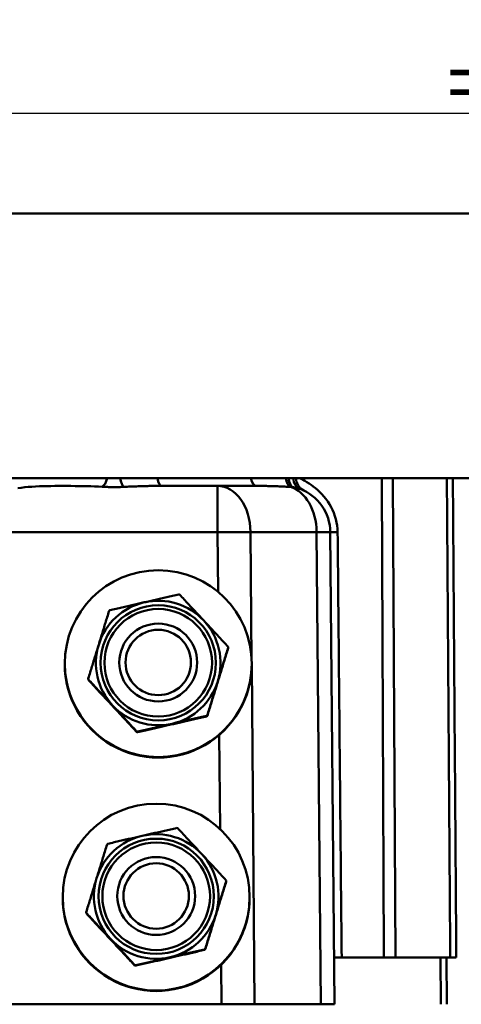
# Model space of a CAD drawing. Header units: millimetres. Extents: x 50 to 454, y 72 to 392.
# Tile 6 of 26: x 170 to 199, y 105 to 168. Entities that reach past the tile are written whole.
import ezdxf

# ---------------------------------------------------------------- set-up
doc = ezdxf.new("R2010")
doc.units = ezdxf.units.MM
for name, color, linetype, lineweight in [('Arêtes tangentes visibles(GABARIT)', 7, 'Continuous', 50), ('Arêtes visibles(GABARIT)', 7, 'Continuous', 50), ('Cotes(GABARIT)', 7, 'Continuous', 25)]:
    doc.layers.add(name, color=color, linetype=linetype, lineweight=lineweight)
doc.styles.add('Courant-BSI', font='arial.ttf')
doc.dimstyles.new('MS-Relais', dxfattribs={"dimtxt": 3.5, "dimasz": 2.5, "dimexe": 2, "dimexo": 2, "dimgap": 0.3, "dimtad": 1, "dimtoh": 1, "dimrnd": 1e-08, "dimtxsty": 'Courant-BSI', "dimcen": 0.09, "dimdle": 6, "dimclrd": 7, "dimclre": 7, "dimclrt": 7, "dimazin": 2, "dimtfac": 0.571429, "dimtmove": 0, "dimatfit": 3, "dimfxl": 1, "dimtolj": 1, "dimlwd": 25, "dimlwe": 25, "dimarcsym": 0})

# ---------------------------------------------------------------- blocks, each defined once
blk = doc.blocks.new('*D17')
at = {"layer": 'Cotes(GABARIT)', "color": 7, "linetype": 'Continuous', "lineweight": 25}
for p, q in [((80.657, 112.534), (80.657, 72.462)), ((232.657, 106.784), (232.657, 72.462)), ((83.157, 74.462), (230.157, 74.462))]:
    blk.add_line(p, q, dxfattribs=at)
at = {"layer": 'Cotes(GABARIT)', "color": 7, "linetype": 'Continuous'}
for points in [[(83.157, 74.879), (83.157, 74.045), (80.657, 74.462)], [(230.157, 74.879), (230.157, 74.045), (232.657, 74.462)]]:
    blk.add_solid(points, dxfattribs=at)
at = {"layer": 'Defpoints', "color": 0, "linetype": 'Continuous'}
for p in [(80.657, 114.534), (232.657, 108.784), (232.657, 74.462)]:
    blk.add_point(p, dxfattribs=at)
at = {"layer": 'Cotes(GABARIT)', "color": 7, "linetype": 'Continuous', "lineweight": 25, "insert": (152.974, 78.336), "char_height": 3.5, "attachment_point": 1, "style": 'Courant-BSI'}
blk.add_mtext('\\A1;152', dxfattribs=at)
blk = doc.blocks.new('*D26')
at = {"layer": 'Cotes(GABARIT)', "color": 7, "linetype": 'Continuous', "lineweight": 25}
for p, q in [((241.657, 157.534), (241.657, 163.979)), ((159.157, 161.979), (239.157, 161.979))]:
    blk.add_line(p, q, dxfattribs=at)
at = {"layer": 'Cotes(GABARIT)', "color": 7, "linetype": 'Continuous'}
for points in [[(159.157, 162.395), (159.157, 161.562), (156.657, 161.979)], [(239.157, 162.395), (239.157, 161.562), (241.657, 161.979)]]:
    blk.add_solid(points, dxfattribs=at)
at = {"layer": 'Defpoints', "color": 0, "linetype": 'Continuous'}
for p in [(156.657, 167.979), (241.657, 161.979), (241.657, 155.534)]:
    blk.add_point(p, dxfattribs=at)
at = {"layer": 'Cotes(GABARIT)', "color": 7, "linetype": 'Continuous', "lineweight": 25, "insert": (196.498, 165.779), "char_height": 3.5, "attachment_point": 1, "style": 'Courant-BSI'}
blk.add_mtext('\\A1; \\fArial|b0|i0;\\H3.5000;=', dxfattribs=at)
blk = doc.blocks.new('*D28')
at = {"layer": 'Cotes(GABARIT)', "color": 7, "linetype": 'Continuous', "lineweight": 25}
for p, q in [((232.657, 106.784), (232.657, 85.897)), ((156.657, 99.815), (156.657, 85.897)), ((159.157, 87.897), (230.157, 87.897))]:
    blk.add_line(p, q, dxfattribs=at)
at = {"layer": 'Cotes(GABARIT)', "color": 7, "linetype": 'Continuous'}
for points in [[(159.157, 88.314), (159.157, 87.481), (156.657, 87.897)], [(230.157, 88.314), (230.157, 87.481), (232.657, 87.897)]]:
    blk.add_solid(points, dxfattribs=at)
at = {"layer": 'Defpoints', "color": 0, "linetype": 'Continuous'}
for p in [(232.657, 108.784), (156.657, 101.815), (232.657, 87.897)]:
    blk.add_point(p, dxfattribs=at)
at = {"layer": 'Cotes(GABARIT)', "color": 7, "linetype": 'Continuous', "lineweight": 25, "insert": (192.687, 91.697), "char_height": 3.5, "attachment_point": 1, "style": 'Courant-BSI'}
blk.add_mtext('\\A1; \\fArial|b0|i0;\\H3.5000;=', dxfattribs=at)

msp = doc.modelspace()

# ---------------------------------------------------------------- linework, layer by layer
at = {"layer": 'Arêtes tangentes visibles(GABARIT)'}
for p, q in [((194.5579, 107.7343), (194.4049, 138.5343)), ((183.1395, 135.0605), (183.1395, 138.0343)), ((130.1754, 135.0605), (183.1395, 135.0605)), ((183.1395, 135.0605), (183.1729, 131.2294)), ((185.2607, 135.0713), (189.5036, 135.0713)), ((185.3331, 126.7703), (185.2607, 135.0713)), ((189.5036, 135.0713), (189.7684, 104.7343)), ((185.5254, 104.7343), (185.335, 126.5548)), ((183.2531, 122.0387), (183.3059, 115.9975)), ((197.4628, 107.7343), (197.4868, 104.7343)), ((197.864, 104.7343), (197.84, 107.7343)), ((183.382, 107.2774), (183.4042, 104.7343))]:
    msp.add_line(p, q, dxfattribs=at)
at = {"layer": 'Arêtes tangentes visibles(GABARIT)', "flags": 128}
for points in [[(190.853, 135.0605), (190.8445, 135.2703), (190.8229, 135.4801), (190.7884, 135.6887), (190.7412, 135.8947), (190.6817, 136.0968), (190.6106, 136.2944), (190.5283, 136.4871), (190.4354, 136.6744), (190.3323, 136.8556), (190.2204, 137.0292), (190.1007, 137.1948), (189.9745, 137.3519), (189.8432, 137.5004), (189.7079, 137.6401), (189.5698, 137.7705), (189.4302, 137.8915), (189.2903, 138.0029), (189.152, 138.1044), (189.0167, 138.1965), (188.8849, 138.2798), (188.7574, 138.3548), (188.6349, 138.4218), (188.518, 138.4815), (188.4074, 138.5344)], [(193.6892, 138.5343), (193.6914, 138.0294), (193.6936, 137.5244), (193.6957, 137.0195), (193.6979, 136.5146), (193.7, 136.0097), (193.7022, 135.5048), (193.7044, 134.9999), (193.7065, 134.4949), (193.7087, 133.99), (193.7109, 133.4851), (193.713, 132.9802), (193.7152, 132.4753), (193.7173, 131.9703), (193.7195, 131.4654), (193.7217, 130.9605), (193.7238, 130.4556), (193.726, 129.9507), (193.7281, 129.4458), (193.7303, 128.9408), (193.7325, 128.4359), (193.7346, 127.931), (193.7368, 127.4261), (193.7389, 126.9212), (193.7411, 126.4162), (193.7433, 125.9113), (193.7454, 125.4064), (193.7476, 124.9015), (193.7497, 124.3966), (193.7519, 123.8917), (193.754, 123.3867), (193.7562, 122.8818), (193.7583, 122.3769), (193.7605, 121.872), (193.7627, 121.3671), (193.7648, 120.8621), (193.767, 120.3572), (193.7691, 119.8523), (193.7713, 119.3474), (193.7734, 118.8425), (193.7756, 118.3376), (193.7777, 117.8326), (193.7799, 117.3277), (193.782, 116.8228), (193.7842, 116.3179), (193.7863, 115.813), (193.7885, 115.308), (193.7906, 114.8031), (193.7928, 114.2982), (193.7949, 113.7933), (193.7971, 113.2884), (193.7992, 112.7835), (193.8014, 112.2785), (193.8035, 111.7736), (193.8056, 111.2687), (193.8078, 110.7638), (193.8099, 110.2589), (193.8121, 109.7539), (193.8142, 109.249), (193.8164, 108.7441), (193.8185, 108.2392), (193.8207, 107.7343)], [(197.8668, 138.5343), (197.8704, 138.0294), (197.8739, 137.5244), (197.8775, 137.0195), (197.881, 136.5146), (197.8846, 136.0097), (197.8881, 135.5048), (197.8917, 134.9999), (197.8953, 134.4949), (197.8988, 133.99), (197.9024, 133.4851), (197.9059, 132.9802), (197.9095, 132.4753), (197.913, 131.9703), (197.9166, 131.4654), (197.9201, 130.9605), (197.9237, 130.4556), (197.9273, 129.9507), (197.9308, 129.4458), (197.9344, 128.9408), (197.9379, 128.4359), (197.9415, 127.931), (197.945, 127.4261), (197.9486, 126.9212), (197.9521, 126.4162), (197.9557, 125.9113), (197.9593, 125.4064), (197.9628, 124.9015), (197.9664, 124.3966), (197.9699, 123.8917), (197.9735, 123.3867), (197.977, 122.8818), (197.9806, 122.3769), (197.9841, 121.872), (197.9877, 121.3671), (197.9913, 120.8621), (197.9948, 120.3572), (197.9984, 119.8523), (198.0019, 119.3474), (198.0055, 118.8425), (198.009, 118.3376), (198.0126, 117.8326), (198.0162, 117.3277), (198.0197, 116.8228), (198.0233, 116.3179), (198.0268, 115.813), (198.0304, 115.308), (198.0339, 114.8031), (198.0375, 114.2982), (198.0411, 113.7933), (198.0446, 113.2884), (198.0482, 112.7835), (198.0517, 112.2785), (198.0553, 111.7736), (198.0588, 111.2687), (198.0624, 110.7638), (198.066, 110.2589), (198.0695, 109.7539), (198.0731, 109.249), (198.0766, 108.7441), (198.0802, 108.2392), (198.0837, 107.7343)], [(198.4734, 107.7343), (198.4697, 108.2392), (198.466, 108.7441), (198.4624, 109.249), (198.4587, 109.7539), (198.455, 110.2589), (198.4513, 110.7638), (198.4477, 111.2687), (198.444, 111.7736), (198.4403, 112.2785), (198.4366, 112.7835), (198.433, 113.2884), (198.4293, 113.7933), (198.4256, 114.2982), (198.4219, 114.8031), (198.4183, 115.308), (198.4146, 115.813), (198.4109, 116.3179), (198.4073, 116.8228), (198.4036, 117.3277), (198.3999, 117.8326), (198.3962, 118.3376), (198.3926, 118.8425), (198.3889, 119.3474), (198.3852, 119.8523), (198.3816, 120.3572), (198.3779, 120.8621), (198.3742, 121.3671), (198.3705, 121.872), (198.3669, 122.3769), (198.3632, 122.8818), (198.3595, 123.3867), (198.3558, 123.8917), (198.3522, 124.3966), (198.3485, 124.9015), (198.3448, 125.4064), (198.3412, 125.9113), (198.3375, 126.4162), (198.3338, 126.9212), (198.3302, 127.4261), (198.3265, 127.931), (198.3228, 128.4359), (198.3191, 128.9408), (198.3155, 129.4458), (198.3118, 129.9507), (198.3081, 130.4556), (198.3045, 130.9605), (198.3008, 131.4654), (198.2971, 131.9703), (198.2935, 132.4753), (198.2898, 132.9802), (198.2861, 133.4851), (198.2824, 133.99), (198.2788, 134.4949), (198.2751, 134.9999), (198.2714, 135.5048), (198.2678, 136.0097), (198.2641, 136.5146), (198.2604, 137.0195), (198.2568, 137.5244), (198.2531, 138.0294), (198.2494, 138.5343)], [(170.3313, 137.8826), (170.5447, 137.9149), (170.7653, 137.9417), (170.992, 137.9639), (171.2242, 137.9821), (171.4615, 137.9966), (171.7032, 138.0078), (171.9489, 138.0161), (172.198, 138.0219), (172.45, 138.0256), (172.7043, 138.0277), (172.9605, 138.0284), (173.2179, 138.0282), (173.4761, 138.0275), (173.7346, 138.0266), (173.9925, 138.0258), (174.2493, 138.0244), (174.5043, 138.022), (174.757, 138.0182), (175.007, 138.0127), (175.2537, 138.005), (175.4967, 137.9948), (175.7354, 137.9816)], [(175.7354, 137.9816), (175.79, 137.9783), (175.8455, 137.9752), (175.9016, 137.9722), (175.9584, 137.9694), (176.0158, 137.9667), (176.0736, 137.9644), (176.1319, 137.9622), (176.1906, 137.9603), (176.2495, 137.9587), (176.3085, 137.9575), (176.3677, 137.9565), (176.427, 137.9558), (176.4864, 137.9554), (176.5459, 137.9553), (176.6054, 137.9555), (176.6649, 137.956), (176.7245, 137.9569), (176.7839, 137.958), (176.843, 137.9595), (176.9018, 137.9612), (176.9603, 137.9632), (177.0182, 137.9655), (177.0756, 137.9679), (177.1324, 137.9706)], [(177.1324, 137.9706), (177.2345, 137.9756), (177.3367, 137.9804), (177.4388, 137.985), (177.5409, 137.9894), (177.6429, 137.9936), (177.7449, 137.9976), (177.8468, 138.0015), (177.9487, 138.0051), (178.0505, 138.0085), (178.1523, 138.0118), (178.254, 138.0148), (178.3557, 138.0176), (178.4573, 138.0202), (178.5589, 138.0226), (178.6604, 138.0248), (178.7619, 138.0267), (178.8633, 138.0285), (178.9647, 138.03), (179.066, 138.0313), (179.1672, 138.0324), (179.2684, 138.0332), (179.3695, 138.0338), (179.4706, 138.0342), (179.5716, 138.0343)], [(185.6399, 138.0343), (185.7315, 138.0342), (185.8231, 138.0338), (185.9147, 138.0331), (186.0062, 138.0323), (186.0977, 138.0312), (186.1891, 138.0298), (186.2805, 138.0282), (186.3718, 138.0264), (186.4631, 138.0244), (186.5544, 138.0221), (186.6456, 138.0196), (186.7367, 138.0169), (186.8278, 138.0139), (186.9189, 138.0108), (187.0099, 138.0074), (187.1009, 138.0038), (187.1918, 138), (187.2826, 137.996), (187.3734, 137.9918), (187.4642, 137.9874), (187.5549, 137.9828), (187.6455, 137.978), (187.7361, 137.973), (187.8267, 137.9678)], [(187.8267, 137.9678), (187.8329, 137.9673), (187.8391, 137.9668), (187.8453, 137.9663), (187.8515, 137.9658), (187.8577, 137.9653), (187.8639, 137.9647), (187.8702, 137.9642), (187.8764, 137.9636), (187.8826, 137.963), (187.8888, 137.9624), (187.895, 137.9618), (187.9012, 137.9611), (187.9074, 137.9605), (187.9136, 137.9598), (187.9198, 137.9591), (187.926, 137.9584), (187.9322, 137.9576), (187.9384, 137.9569), (187.9446, 137.9561), (187.9507, 137.9554), (187.9569, 137.9546), (187.9631, 137.9538), (187.9693, 137.9529), (187.9755, 137.9521)], [(187.9755, 137.9521), (187.9973, 137.949), (188.019, 137.9458), (188.0404, 137.9424), (188.0616, 137.939), (188.0827, 137.9354), (188.1035, 137.9316), (188.1241, 137.9278), (188.1445, 137.9238), (188.1646, 137.9197), (188.1845, 137.9155), (188.2042, 137.9111), (188.2236, 137.9066), (188.2427, 137.902), (188.2615, 137.8973), (188.2801, 137.8925), (188.2984, 137.8875), (188.3164, 137.8825), (188.3341, 137.8773), (188.3515, 137.8721), (188.3685, 137.8667), (188.3853, 137.8612), (188.4017, 137.8556), (188.4178, 137.8499), (188.4335, 137.8441)], [(191.1124, 107.7343), (191.1076, 108.2403), (191.1028, 108.7464), (191.0979, 109.2524), (191.0931, 109.7584), (191.0883, 110.2645), (191.0835, 110.7705), (191.0787, 111.2766), (191.0739, 111.7826), (191.069, 112.2886), (191.0642, 112.7947), (191.0594, 113.3007), (191.0546, 113.8068), (191.0498, 114.3128), (191.045, 114.8188), (191.0402, 115.3249), (191.0353, 115.8309), (191.0305, 116.337), (191.0257, 116.843), (191.0209, 117.349), (191.0161, 117.8551), (191.0113, 118.3611), (191.0065, 118.8672), (191.0017, 119.3732), (190.9969, 119.8792), (190.9921, 120.3853), (190.9873, 120.8913), (190.9825, 121.3974), (190.9777, 121.9034), (190.9729, 122.4094), (190.9681, 122.9155), (190.9633, 123.4215), (190.9585, 123.9276), (190.9537, 124.4336), (190.9489, 124.9396), (190.9441, 125.4457), (190.9393, 125.9517), (190.9345, 126.4578), (190.9297, 126.9638), (190.9249, 127.4698), (190.9201, 127.9759), (190.9153, 128.4819), (190.9105, 128.988), (190.9057, 129.494), (190.9009, 130.0001), (190.8961, 130.5061), (190.8913, 131.0121), (190.8865, 131.5182), (190.8817, 132.0242), (190.8769, 132.5303), (190.8721, 133.0363), (190.8673, 133.5423), (190.8626, 134.0484), (190.8578, 134.5544), (190.853, 135.0605)]]:
    msp.add_lwpolyline(points, dxfattribs=at)
at = {"layer": 'Arêtes tangentes visibles(GABARIT)'}
for centre, major_axis, ratio, start_param, end_param in [((175.7354, 138.9641), (-0.0823, -0.9966), 0.3977213, 0.2047562, 1.1580231), ((177.1324, 138.9494), (0.0659, -0.9978), 0.3001876, 5.1215838, 6.0667127), ((179.5716, 139.0343), (0, -1), 0.3360329, 5.2359878, 6.2831853), ((185.6399, 139.0343), (0, -1), 0.4250226, 5.2359878, 6.2831853), ((187.9747, 138.9456), (-0.073, -0.9973), 0.4577846, 5.1707689, 6.1158661), ((188.1731, 138.9247), (-0.1365, -0.9906), 0.4578083, 5.1796426, 6.1451087), ((188.7839, 138.7808), (-0.3503, -0.9366), 0.7443522, 5.2402527, 6.2831853), ((189.1113, 138.6414), (-0.4322, -0.9018), 0.9155493, 5.2348725, 6.2831853), ((183.1395, 135.0343), (0, 3), 0.7071068, 4.72473, 6.2831853), ((187.3825, 135.0343), (0, 3), 0.7071068, 4.72473, 6.0722298), ((183.1395, 135.0343), (2.9999, 0.0262), 0.0087262, 0.7853601, 1.5707202), ((187.3825, 135.0343), (2.9999, 0.0262), 0.0087262, 0, 0.7853601), ((191.3823, 135.0692), (-1, -0.0087), 0.0048409, 0, 1.0129144)]:
    msp.add_ellipse(centre, major_axis=major_axis, ratio=ratio, start_param=start_param, end_param=end_param, dxfattribs=at)
for centre, major_axis in [((179.335, 126.6707), (3.7014, 0)), ((179.335, 126.6725), (3.4552, 0)), ((179.2042, 111.6718), (3.7014, 0)), ((179.2042, 111.6736), (3.4552, 0))]:
    msp.add_ellipse(centre, major_axis=major_axis, ratio=0.9999619, dxfattribs=at)
at = {"layer": 'Arêtes visibles(GABARIT)'}
for p, q in [((109.1567, 155.5343), (204.1582, 155.5343)), ((109.3051, 138.5343), (204.0099, 138.5343)), ((183.1395, 138.0343), (179.5716, 138.0343)), ((185.6399, 138.0343), (183.1395, 138.0343)), ((190.647, 104.7343), (190.3823, 135.0605)), ((183.8264, 127.6145), (183.8264, 127.6469)), ((173.335, 126.6175), (173.335, 126.6088)), ((173.335, 126.5913), (173.335, 126.5826)), ((176.835, 126.6725), (176.835, 126.6882)), ((181.835, 126.6725), (181.835, 126.6882)), ((185.335, 126.6175), (185.335, 126.6088)), ((185.335, 126.5913), (185.335, 126.5826)), ((174.8437, 125.6265), (174.8437, 125.6589)), ((174.8584, 125.595), (174.8584, 125.5627)), ((182.4416, 123.2281), (182.4416, 123.2605)), ((182.4896, 123.3051), (182.4896, 123.2727)), ((177.9503, 122.2341), (177.9503, 122.2665)), ((178.0129, 122.2472), (178.0129, 122.2148)), ((183.6955, 112.6157), (183.6955, 112.648)), ((173.2042, 111.6187), (173.2042, 111.6099)), ((173.2042, 111.5925), (173.2042, 111.5838)), ((176.7042, 111.6736), (176.7042, 111.6894)), ((181.7042, 111.6736), (181.7042, 111.6894)), ((185.2042, 111.6187), (185.2042, 111.6099)), ((185.2042, 111.5925), (185.2042, 111.5838)), ((174.7128, 110.6277), (174.7128, 110.66)), ((174.7275, 110.5962), (174.7275, 110.5638)), ((182.3107, 108.2292), (182.3107, 108.2616)), ((182.3587, 108.3062), (182.3587, 108.2738)), ((190.6208, 107.7343), (197.4628, 107.7343)), ((197.84, 107.7343), (197.4628, 107.7343)), ((197.84, 107.7343), (198.4734, 107.7343)), ((177.8194, 107.2352), (177.8194, 107.2676)), ((177.882, 107.2483), (177.882, 107.216)), ((129.9108, 104.7343), (183.4042, 104.7343)), ((185.5254, 104.7343), (183.4042, 104.7343)), ((185.5254, 104.7343), (189.7684, 104.7343)), ((190.647, 104.7343), (189.7684, 104.7343))]:
    msp.add_line(p, q, dxfattribs=at)
at = {"layer": 'Arêtes visibles(GABARIT)', "flags": 128}
for points in [[(178.4429, 130.555), (178.5317, 130.5753), (178.6204, 130.5956), (178.7089, 130.6158), (178.7974, 130.636), (178.8858, 130.6562), (178.9744, 130.6764), (179.063, 130.6966), (179.1519, 130.7169), (179.241, 130.7372), (179.3305, 130.7576), (179.4204, 130.778), (179.5107, 130.7986), (179.6016, 130.8192), (179.6931, 130.84), (179.7852, 130.861), (179.8781, 130.8821), (179.9718, 130.9033), (180.0665, 130.9248), (180.162, 130.9465), (180.2586, 130.9684), (180.3564, 130.9905), (180.4553, 131.0129), (180.5556, 131.0356), (180.6572, 131.0586)], [(180.7198, 131.0393), (180.7908, 130.9632), (180.8608, 130.8881), (180.9298, 130.814), (180.9981, 130.7407), (181.0655, 130.6683), (181.1323, 130.5967), (181.1983, 130.5258), (181.2638, 130.4555), (181.3286, 130.3858), (181.393, 130.3167), (181.4568, 130.2481), (181.5203, 130.1799), (181.5833, 130.1121), (181.6461, 130.0447), (181.7085, 129.9776), (181.7708, 129.9107), (181.8328, 129.8439), (181.8947, 129.7774), (181.9565, 129.7109), (182.0183, 129.6444), (182.08, 129.578), (182.1418, 129.5115), (182.2037, 129.4449), (182.2658, 129.3781)], [(176.2285, 130.0453), (176.3301, 130.0688), (176.4304, 130.092), (176.5293, 130.1149), (176.6271, 130.1375), (176.7237, 130.1598), (176.8193, 130.1818), (176.9139, 130.2037), (177.0076, 130.2253), (177.1005, 130.2467), (177.1927, 130.2679), (177.2841, 130.289), (177.375, 130.3099), (177.4654, 130.3307), (177.5552, 130.3514), (177.6447, 130.372), (177.7338, 130.3924), (177.8227, 130.4129), (177.9114, 130.4332), (177.9999, 130.4535), (178.0884, 130.4738), (178.1768, 130.4941), (178.2653, 130.5144), (178.354, 130.5347), (178.4429, 130.555)], [(175.5121, 127.8328), (175.5389, 127.92), (175.5657, 128.0069), (175.5924, 128.0936), (175.6191, 128.1803), (175.6458, 128.267), (175.6726, 128.3537), (175.6993, 128.4406), (175.7261, 128.5276), (175.753, 128.6149), (175.78, 128.7026), (175.8072, 128.7906), (175.8344, 128.879), (175.8619, 128.968), (175.8895, 129.0575), (175.9173, 129.1477), (175.9453, 129.2386), (175.9736, 129.3303), (176.0022, 129.4229), (176.031, 129.5164), (176.0602, 129.6109), (176.0897, 129.7066), (176.1196, 129.8033), (176.1498, 129.9014), (176.1805, 130.0007)], [(182.2658, 129.3781), (182.3278, 129.3113), (182.3897, 129.2446), (182.4515, 129.1781), (182.5133, 129.1116), (182.575, 129.045), (182.6369, 128.9784), (182.6988, 128.9117), (182.7608, 128.8449), (182.823, 128.7778), (182.8855, 128.7104), (182.9482, 128.6428), (183.0113, 128.5748), (183.0748, 128.5063), (183.1386, 128.4374), (183.203, 128.368), (183.2678, 128.298), (183.3333, 128.2274), (183.3993, 128.1561), (183.466, 128.0841), (183.5335, 128.0113), (183.6017, 127.9376), (183.6708, 127.863), (183.7408, 127.7874), (183.8117, 127.7108)], [(174.8437, 125.6589), (174.8744, 125.7588), (174.9047, 125.8573), (174.9345, 125.9545), (174.964, 126.0506), (174.9932, 126.1455), (175.022, 126.2394), (175.0506, 126.3323), (175.0789, 126.4244), (175.1069, 126.5156), (175.1348, 126.6061), (175.1624, 126.696), (175.1898, 126.7852), (175.2171, 126.8739), (175.2442, 126.9621), (175.2712, 127.0499), (175.2981, 127.1374), (175.3249, 127.2246), (175.3517, 127.3116), (175.3784, 127.3984), (175.4051, 127.4852), (175.4318, 127.572), (175.4585, 127.6588), (175.4853, 127.7457), (175.5121, 127.8328)], [(183.8264, 127.6469), (183.7957, 127.5475), (183.7654, 127.4495), (183.7356, 127.3527), (183.7061, 127.2571), (183.6769, 127.1626), (183.648, 127.0691), (183.6195, 126.9765), (183.5912, 126.8848), (183.5632, 126.7939), (183.5353, 126.7037), (183.5077, 126.6141), (183.4803, 126.5252), (183.453, 126.4367), (183.4259, 126.3487), (183.3989, 126.2611), (183.372, 126.1738), (183.3452, 126.0868), (183.3184, 125.9999), (183.2917, 125.9132), (183.265, 125.8265), (183.2383, 125.7398), (183.2116, 125.653), (183.1848, 125.5661), (183.158, 125.479)], [(183.158, 125.4406), (183.1848, 125.5277), (183.2116, 125.6147), (183.2383, 125.7015), (183.265, 125.7882), (183.2917, 125.875), (183.3184, 125.9619), (183.3452, 126.0489), (183.372, 126.1361), (183.3989, 126.2235), (183.4259, 126.3114), (183.453, 126.3996), (183.4803, 126.4883), (183.5077, 126.5775), (183.5353, 126.6673), (183.5632, 126.7578), (183.5912, 126.849), (183.6195, 126.9411), (183.648, 127.034), (183.6769, 127.1279), (183.7061, 127.2229), (183.7356, 127.3189), (183.7654, 127.4162), (183.7957, 127.5147), (183.8264, 127.6145)], [(176.4043, 123.9338), (176.3423, 124.0005), (176.2804, 124.0672), (176.2186, 124.1337), (176.1568, 124.2001), (176.095, 124.2666), (176.0332, 124.333), (175.9713, 124.3996), (175.9093, 124.4663), (175.8471, 124.5332), (175.7846, 124.6004), (175.7218, 124.6678), (175.6588, 124.7356), (175.5953, 124.8038), (175.5315, 124.8724), (175.4671, 124.9415), (175.4023, 125.0112), (175.3368, 125.0814), (175.2708, 125.1524), (175.2041, 125.224), (175.1366, 125.2964), (175.0684, 125.3697), (174.9993, 125.4438), (174.9293, 125.5189), (174.8584, 125.595)], [(174.8584, 125.5627), (174.9293, 125.486), (174.9993, 125.4104), (175.0684, 125.3358), (175.1366, 125.2622), (175.2041, 125.1893), (175.2708, 125.1173), (175.3368, 125.046), (175.4023, 124.9754), (175.4671, 124.9054), (175.5315, 124.836), (175.5953, 124.7671), (175.6588, 124.6987), (175.7218, 124.6307), (175.7846, 124.563), (175.8471, 124.4957), (175.9093, 124.4286), (175.9713, 124.3617), (176.0332, 124.295), (176.095, 124.2284), (176.1568, 124.1619), (176.2186, 124.0954), (176.2804, 124.0288), (176.3423, 123.9622), (176.4043, 123.8954)], [(183.158, 125.479), (183.1311, 125.3919), (183.1044, 125.3049), (183.0777, 125.2181), (183.051, 125.1314), (183.0243, 125.0446), (182.9975, 124.9577), (182.9708, 124.8707), (182.944, 124.7835), (182.917, 124.6961), (182.89, 124.6083), (182.8629, 124.52), (182.8356, 124.4313), (182.8082, 124.3421), (182.7806, 124.2523), (182.7528, 124.1618), (182.7247, 124.0706), (182.6965, 123.9785), (182.6679, 123.8856), (182.639, 123.7917), (182.6099, 123.6967), (182.5804, 123.6007), (182.5505, 123.5035), (182.5203, 123.4049), (182.4896, 123.3051)], [(182.4896, 123.2727), (182.5203, 123.3721), (182.5505, 123.4701), (182.5804, 123.5669), (182.6099, 123.6625), (182.639, 123.757), (182.6679, 123.8505), (182.6965, 123.9431), (182.7247, 124.0348), (182.7528, 124.1257), (182.7806, 124.2159), (182.8082, 124.3055), (182.8356, 124.3944), (182.8629, 124.4829), (182.89, 124.5709), (182.917, 124.6585), (182.944, 124.7458), (182.9708, 124.8329), (182.9975, 124.9197), (183.0243, 125.0065), (183.051, 125.0931), (183.0777, 125.1798), (183.1044, 125.2666), (183.1311, 125.3535), (183.158, 125.4406)], [(177.9503, 122.2665), (177.8793, 122.3431), (177.8093, 122.4187), (177.7402, 122.4933), (177.672, 122.5669), (177.6045, 122.6398), (177.5378, 122.7118), (177.4718, 122.7831), (177.4063, 122.8537), (177.3415, 122.9237), (177.2771, 122.9931), (177.2133, 123.062), (177.1498, 123.1304), (177.0868, 123.1984), (177.024, 123.2661), (176.9615, 123.3334), (176.8993, 123.4005), (176.8373, 123.4674), (176.7754, 123.5341), (176.7136, 123.6007), (176.6518, 123.6672), (176.59, 123.7337), (176.5282, 123.8003), (176.4663, 123.867), (176.4043, 123.9338)], [(176.4043, 123.8954), (176.4663, 123.8286), (176.5282, 123.762), (176.59, 123.6954), (176.6518, 123.629), (176.7136, 123.5626), (176.7754, 123.4961), (176.8373, 123.4295), (176.8993, 123.3628), (176.9615, 123.2959), (177.024, 123.2287), (177.0868, 123.1613), (177.1498, 123.0935), (177.2133, 123.0253), (177.2771, 122.9567), (177.3415, 122.8876), (177.4063, 122.8179), (177.4718, 122.7477), (177.5378, 122.6768), (177.6045, 122.6051), (177.672, 122.5327), (177.7402, 122.4595), (177.8093, 122.3853), (177.8793, 122.3102), (177.9503, 122.2341)], [(180.2272, 122.7568), (180.1384, 122.7365), (180.0497, 122.7162), (179.9612, 122.6959), (179.8727, 122.6756), (179.7843, 122.6554), (179.6957, 122.635), (179.6071, 122.6147), (179.5182, 122.5943), (179.4291, 122.5738), (179.3396, 122.5532), (179.2497, 122.5326), (179.1594, 122.5118), (179.0685, 122.4908), (178.977, 122.4698), (178.8849, 122.4485), (178.792, 122.4271), (178.6982, 122.4055), (178.6036, 122.3837), (178.5081, 122.3616), (178.4114, 122.3393), (178.3137, 122.3167), (178.2147, 122.2939), (178.1145, 122.2707), (178.0129, 122.2472)], [(178.0129, 122.2148), (178.1145, 122.2378), (178.2147, 122.2605), (178.3137, 122.2829), (178.4114, 122.3051), (178.5081, 122.327), (178.6036, 122.3486), (178.6982, 122.3701), (178.792, 122.3914), (178.8849, 122.4125), (178.977, 122.4334), (179.0685, 122.4542), (179.1594, 122.4749), (179.2497, 122.4954), (179.3396, 122.5159), (179.4291, 122.5362), (179.5182, 122.5565), (179.6071, 122.5768), (179.6957, 122.597), (179.7843, 122.6172), (179.8727, 122.6374), (179.9612, 122.6576), (180.0497, 122.6778), (180.1384, 122.6981), (180.2272, 122.7184)], [(182.4416, 123.2605), (182.3399, 123.2375), (182.2397, 123.2148), (182.1408, 123.1924), (182.043, 123.1702), (181.9464, 123.1483), (181.8508, 123.1266), (181.7562, 123.1052), (181.6625, 123.0839), (181.5696, 123.0628), (181.4774, 123.0419), (181.386, 123.0211), (181.2951, 123.0004), (181.2047, 122.9799), (181.1149, 122.9594), (181.0254, 122.939), (180.9363, 122.9187), (180.8474, 122.8985), (180.7587, 122.8783), (180.6702, 122.8581), (180.5817, 122.8379), (180.4933, 122.8177), (180.4048, 122.7974), (180.3161, 122.7772), (180.2272, 122.7568)], [(180.2272, 122.7184), (180.3161, 122.7388), (180.4048, 122.7591), (180.4933, 122.7794), (180.5817, 122.7996), (180.6702, 122.8199), (180.7587, 122.8402), (180.8474, 122.8606), (180.9363, 122.881), (181.0254, 122.9015), (181.1149, 122.922), (181.2047, 122.9427), (181.2951, 122.9635), (181.386, 122.9844), (181.4774, 123.0055), (181.5696, 123.0267), (181.6625, 123.0482), (181.7562, 123.0698), (181.8508, 123.0916), (181.9464, 123.1137), (182.043, 123.136), (182.1408, 123.1586), (182.2397, 123.1814), (182.3399, 123.2046), (182.4416, 123.2281)], [(178.312, 115.5561), (178.4008, 115.5765), (178.4895, 115.5967), (178.578, 115.617), (178.6665, 115.6372), (178.7549, 115.6574), (178.8435, 115.6776), (178.9321, 115.6978), (179.021, 115.718), (179.1101, 115.7383), (179.1996, 115.7587), (179.2895, 115.7792), (179.3798, 115.7997), (179.4707, 115.8204), (179.5622, 115.8412), (179.6543, 115.8621), (179.7472, 115.8832), (179.8409, 115.9045), (179.9356, 115.9259), (180.0311, 115.9476), (180.1278, 115.9695), (180.2255, 115.9917), (180.3245, 116.0141), (180.4247, 116.0368), (180.5263, 116.0598)], [(180.5889, 116.0405), (180.6599, 115.9644), (180.7299, 115.8893), (180.799, 115.8151), (180.8672, 115.7419), (180.9346, 115.6695), (181.0014, 115.5978), (181.0674, 115.5269), (181.1329, 115.4566), (181.1977, 115.387), (181.2621, 115.3179), (181.3259, 115.2492), (181.3894, 115.1811), (181.4524, 115.1133), (181.5152, 115.0459), (181.5776, 114.9787), (181.6399, 114.9118), (181.7019, 114.8451), (181.7638, 114.7785), (181.8256, 114.712), (181.8874, 114.6456), (181.9492, 114.5791), (182.011, 114.5126), (182.0729, 114.446), (182.1349, 114.3792)], [(176.0976, 115.0465), (176.1992, 115.07), (176.2995, 115.0932), (176.3984, 115.116), (176.4962, 115.1386), (176.5928, 115.1609), (176.6884, 115.183), (176.783, 115.2048), (176.8767, 115.2264), (176.9696, 115.2479), (177.0618, 115.2691), (177.1532, 115.2902), (177.2441, 115.3111), (177.3345, 115.3319), (177.4243, 115.3525), (177.5138, 115.3731), (177.6029, 115.3936), (177.6918, 115.414), (177.7805, 115.4344), (177.869, 115.4547), (177.9575, 115.475), (178.0459, 115.4952), (178.1344, 115.5155), (178.2231, 115.5358), (178.312, 115.5561)], [(175.3812, 112.834), (175.408, 112.9211), (175.4348, 113.008), (175.4615, 113.0948), (175.4882, 113.1815), (175.5149, 113.2681), (175.5417, 113.3549), (175.5684, 113.4417), (175.5952, 113.5288), (175.6221, 113.6161), (175.6492, 113.7037), (175.6763, 113.7917), (175.7036, 113.8801), (175.731, 113.9691), (175.7586, 114.0587), (175.7864, 114.1489), (175.8145, 114.2398), (175.8427, 114.3315), (175.8713, 114.4241), (175.9001, 114.5176), (175.9293, 114.6121), (175.9588, 114.7077), (175.9887, 114.8045), (176.0189, 114.9025), (176.0496, 115.0019)], [(182.1349, 114.3792), (182.1969, 114.3124), (182.2588, 114.2458), (182.3206, 114.1792), (182.3824, 114.1127), (182.4442, 114.0462), (182.506, 113.9796), (182.5679, 113.9129), (182.6299, 113.846), (182.6921, 113.7789), (182.7546, 113.7116), (182.8173, 113.6439), (182.8804, 113.5759), (182.9439, 113.5075), (183.0077, 113.4386), (183.0721, 113.3692), (183.1369, 113.2992), (183.2024, 113.2286), (183.2684, 113.1573), (183.3351, 113.0852), (183.4026, 113.0124), (183.4708, 112.9387), (183.5399, 112.8641), (183.6099, 112.7886), (183.6808, 112.7119)], [(174.7128, 110.66), (174.7435, 110.7599), (174.7738, 110.8584), (174.8036, 110.9557), (174.8331, 111.0517), (174.8623, 111.1466), (174.8912, 111.2405), (174.9197, 111.3335), (174.948, 111.4255), (174.976, 111.5168), (175.0039, 111.6073), (175.0315, 111.6971), (175.0589, 111.7863), (175.0862, 111.875), (175.1133, 111.9632), (175.1403, 112.051), (175.1672, 112.1385), (175.194, 112.2257), (175.2208, 112.3127), (175.2475, 112.3996), (175.2742, 112.4863), (175.3009, 112.5731), (175.3276, 112.6599), (175.3544, 112.7469), (175.3812, 112.834)], [(183.6955, 112.648), (183.6648, 112.5487), (183.6345, 112.4506), (183.6047, 112.3539), (183.5752, 112.2583), (183.546, 112.1637), (183.5171, 112.0702), (183.4886, 111.9777), (183.4603, 111.8859), (183.4323, 111.795), (183.4044, 111.7048), (183.3768, 111.6153), (183.3494, 111.5263), (183.3221, 111.4379), (183.295, 111.3499), (183.268, 111.2622), (183.2411, 111.1749), (183.2143, 111.0879), (183.1875, 111.001), (183.1608, 110.9143), (183.1341, 110.8276), (183.1074, 110.7409), (183.0807, 110.6542), (183.0539, 110.5673), (183.0271, 110.4801)], [(183.0271, 110.4417), (183.0539, 110.5289), (183.0807, 110.6158), (183.1074, 110.7026), (183.1341, 110.7894), (183.1608, 110.8762), (183.1875, 110.963), (183.2143, 111.05), (183.2411, 111.1372), (183.268, 111.2247), (183.295, 111.3125), (183.3221, 111.4007), (183.3494, 111.4894), (183.3768, 111.5786), (183.4044, 111.6685), (183.4323, 111.7589), (183.4603, 111.8502), (183.4886, 111.9422), (183.5171, 112.0352), (183.546, 112.1291), (183.5752, 112.224), (183.6047, 112.3201), (183.6345, 112.4173), (183.6648, 112.5158), (183.6955, 112.6157)], [(176.2734, 108.9349), (176.2114, 109.0017), (176.1495, 109.0683), (176.0877, 109.1348), (176.0259, 109.2013), (175.9641, 109.2677), (175.9023, 109.3342), (175.8404, 109.4008), (175.7784, 109.4675), (175.7162, 109.5344), (175.6537, 109.6015), (175.591, 109.669), (175.5279, 109.7367), (175.4644, 109.8049), (175.4006, 109.8735), (175.3362, 109.9426), (175.2714, 110.0123), (175.2059, 110.0826), (175.1399, 110.1535), (175.0732, 110.2251), (175.0057, 110.2975), (174.9375, 110.3708), (174.8684, 110.4449), (174.7984, 110.52), (174.7275, 110.5962)], [(174.7275, 110.5638), (174.7984, 110.4872), (174.8684, 110.4116), (174.9375, 110.337), (175.0057, 110.2633), (175.0732, 110.1905), (175.1399, 110.1185), (175.2059, 110.0472), (175.2714, 109.9766), (175.3362, 109.9066), (175.4006, 109.8372), (175.4644, 109.7683), (175.5279, 109.6998), (175.591, 109.6318), (175.6537, 109.5642), (175.7162, 109.4968), (175.7784, 109.4297), (175.8404, 109.3629), (175.9023, 109.2962), (175.9641, 109.2296), (176.0259, 109.163), (176.0877, 109.0965), (176.1495, 109.0299), (176.2114, 108.9633), (176.2734, 108.8965)], [(183.0271, 110.4801), (183.0003, 110.393), (182.9735, 110.3061), (182.9468, 110.2193), (182.9201, 110.1325), (182.8934, 110.0457), (182.8666, 109.9589), (182.8399, 109.8719), (182.8131, 109.7847), (182.7862, 109.6972), (182.7591, 109.6094), (182.732, 109.5212), (182.7048, 109.4325), (182.6773, 109.3433), (182.6497, 109.2534), (182.6219, 109.1629), (182.5939, 109.0717), (182.5656, 108.9796), (182.537, 108.8867), (182.5082, 108.7928), (182.479, 108.6979), (182.4495, 108.6018), (182.4196, 108.5046), (182.3894, 108.4061), (182.3587, 108.3062)], [(182.3587, 108.2738), (182.3894, 108.3732), (182.4196, 108.4713), (182.4495, 108.568), (182.479, 108.6636), (182.5082, 108.7582), (182.537, 108.8517), (182.5656, 108.9442), (182.5939, 109.0359), (182.6219, 109.1269), (182.6497, 109.2171), (182.6773, 109.3066), (182.7048, 109.3956), (182.732, 109.484), (182.7591, 109.572), (182.7862, 109.6596), (182.8131, 109.7469), (182.8399, 109.834), (182.8666, 109.9209), (182.8934, 110.0076), (182.9201, 110.0943), (182.9468, 110.181), (182.9735, 110.2677), (183.0003, 110.3546), (183.0271, 110.4417)], [(177.8194, 107.2676), (177.7484, 107.3442), (177.6784, 107.4198), (177.6094, 107.4944), (177.5411, 107.5681), (177.4737, 107.6409), (177.4069, 107.7129), (177.3409, 107.7842), (177.2754, 107.8548), (177.2106, 107.9248), (177.1462, 107.9942), (177.0824, 108.0631), (177.0189, 108.1316), (176.9559, 108.1996), (176.8931, 108.2672), (176.8307, 108.3346), (176.7684, 108.4017), (176.7064, 108.4685), (176.6445, 108.5352), (176.5827, 108.6018), (176.5209, 108.6684), (176.4592, 108.7349), (176.3973, 108.8015), (176.3354, 108.8681), (176.2734, 108.9349)], [(176.2734, 108.8965), (176.3354, 108.8297), (176.3973, 108.7631), (176.4592, 108.6966), (176.5209, 108.6301), (176.5827, 108.5637), (176.6445, 108.4972), (176.7064, 108.4306), (176.7684, 108.3639), (176.8307, 108.297), (176.8931, 108.2299), (176.9559, 108.1624), (177.0189, 108.0947), (177.0824, 108.0265), (177.1462, 107.9579), (177.2106, 107.8888), (177.2754, 107.8191), (177.3409, 107.7488), (177.4069, 107.6779), (177.4737, 107.6063), (177.5411, 107.5338), (177.6094, 107.4606), (177.6784, 107.3865), (177.7484, 107.3114), (177.8194, 107.2352)], [(182.3107, 108.2616), (182.2091, 108.2386), (182.1088, 108.2159), (182.0099, 108.1935), (181.9121, 108.1714), (181.8155, 108.1495), (181.7199, 108.1278), (181.6253, 108.1063), (181.5316, 108.085), (181.4387, 108.064), (181.3465, 108.043), (181.2551, 108.0222), (181.1642, 108.0016), (181.0738, 107.981), (180.984, 107.9606), (180.8945, 107.9402), (180.8054, 107.9199), (180.7165, 107.8996), (180.6278, 107.8794), (180.5393, 107.8592), (180.4508, 107.839), (180.3624, 107.8188), (180.2739, 107.7986), (180.1852, 107.7783), (180.0963, 107.758)], [(180.0963, 107.7196), (180.1852, 107.7399), (180.2739, 107.7602), (180.3624, 107.7805), (180.4508, 107.8008), (180.5393, 107.8211), (180.6278, 107.8414), (180.7165, 107.8617), (180.8054, 107.8821), (180.8945, 107.9026), (180.984, 107.9232), (181.0738, 107.9439), (181.1642, 107.9646), (181.2551, 107.9856), (181.3465, 108.0066), (181.4387, 108.0279), (181.5316, 108.0493), (181.6253, 108.0709), (181.7199, 108.0927), (181.8155, 108.1148), (181.9121, 108.1371), (182.0099, 108.1597), (182.1088, 108.1826), (182.2091, 108.2057), (182.3107, 108.2292)], [(180.0963, 107.758), (180.0075, 107.7376), (179.9188, 107.7173), (179.8303, 107.6971), (179.7418, 107.6768), (179.6534, 107.6565), (179.5648, 107.6362), (179.4762, 107.6158), (179.3873, 107.5954), (179.2982, 107.5749), (179.2087, 107.5544), (179.1188, 107.5337), (179.0285, 107.5129), (178.9376, 107.492), (178.8461, 107.4709), (178.754, 107.4497), (178.6611, 107.4283), (178.5674, 107.4067), (178.4727, 107.3848), (178.3772, 107.3628), (178.2805, 107.3404), (178.1828, 107.3179), (178.0839, 107.295), (177.9836, 107.2718), (177.882, 107.2483)], [(177.882, 107.216), (177.9836, 107.239), (178.0839, 107.2616), (178.1828, 107.2841), (178.2805, 107.3062), (178.3772, 107.3281), (178.4727, 107.3498), (178.5674, 107.3712), (178.6611, 107.3925), (178.754, 107.4136), (178.8461, 107.4345), (178.9376, 107.4553), (179.0285, 107.476), (179.1188, 107.4966), (179.2087, 107.517), (179.2982, 107.5374), (179.3873, 107.5577), (179.4762, 107.5779), (179.5648, 107.5982), (179.6534, 107.6184), (179.7418, 107.6386), (179.8303, 107.6588), (179.9188, 107.679), (180.0075, 107.6993), (180.0963, 107.7196)]]:
    msp.add_lwpolyline(points, dxfattribs=at)
at = {"layer": 'Arêtes visibles(GABARIT)'}
msp.add_arc((187.3825, 135.0343), 3, 0.5, 69.491459, dxfattribs=at)
for centre, major_axis in [((179.335, 126.6175), (6, 0)), ((179.335, 126.6882), (-2.5, 0)), ((179.335, 126.6917), (-2.1, 0)), ((179.2042, 111.6187), (6, 0)), ((179.2042, 111.6894), (-2.5, 0)), ((179.2042, 111.6928), (-2.1, 0))]:
    msp.add_ellipse(centre, major_axis=major_axis, ratio=0.9999619, dxfattribs=at)
for centre, major_axis, start_param, end_param in [((179.335, 126.6529), (-4.6, 0), 4.4066045, 4.4208517), ((179.335, 126.6559), (-4, 0), 4.9373269, 5.9845244), ((179.335, 126.6559), (4, 0), 0.7485367, 1.7957342), ((179.335, 126.6529), (-4.6, 0), 5.453802, 5.4680493), ((179.335, 126.6559), (4, 0), 5.9845244, 7.031722), ((179.335, 126.6559), (-4, 0), 5.9845244, 7.031722), ((179.335, 126.6529), (4.6, 0), 0.2178143, 0.2320615), ((179.335, 126.5913), (-6, 0), 6.2817308, 9.4262324), ((179.335, 126.6088), (-6, 0), 0, 3.1415927), ((179.335, 126.5826), (-6, 0), 0, 3.1415927), ((179.335, 126.6529), (-4.6, 0), 0.2178143, 0.2320615), ((179.335, 126.6205), (-4.6, 0), 0.2178143, 0.2320615), ((179.335, 126.6559), (4, 0), 4.9373269, 5.9845244), ((179.335, 126.6559), (-4, 0), 0.7485367, 1.7957342), ((179.335, 126.6529), (4.6, 0), 5.453802, 5.4680493), ((179.335, 126.6205), (-4.6, 0), 2.3122094, 2.3264566), ((179.335, 126.6529), (4.6, 0), 4.4066045, 4.4208517), ((179.335, 126.6205), (-4.6, 0), 1.2650118, 1.2792591), ((179.2042, 111.6571), (4, 0), 0.7485367, 1.7957342), ((179.2042, 111.654), (-4.6, 0), 4.4066045, 4.4208517), ((179.2042, 111.6571), (-4, 0), 4.9373269, 5.9845244), ((179.2042, 111.654), (-4.6, 0), 5.453802, 5.4680493), ((179.2042, 111.6571), (4, 0), 5.9845244, 7.031722), ((179.2042, 111.6571), (-4, 0), 5.9845244, 7.031722), ((179.2042, 111.654), (4.6, 0), 0.2178143, 0.2320615), ((179.2042, 111.5925), (-6, 0), 6.2817308, 9.4262324), ((179.2042, 111.6099), (-6, 0), 0, 3.1415927), ((179.2042, 111.5838), (-6, 0), 0, 3.1415927), ((179.2042, 111.654), (-4.6, 0), 0.2178143, 0.2320615), ((179.2042, 111.6217), (-4.6, 0), 0.2178143, 0.2320615), ((179.2042, 111.6571), (4, 0), 4.9373269, 5.9845244), ((179.2042, 111.6571), (-4, 0), 0.7485367, 1.7957342), ((179.2042, 111.654), (4.6, 0), 5.453802, 5.4680493), ((179.2042, 111.6217), (-4.6, 0), 2.3122094, 2.3264566), ((179.2042, 111.654), (4.6, 0), 4.4066045, 4.4208517), ((179.2042, 111.6217), (-4.6, 0), 1.2650118, 1.2792591)]:
    msp.add_ellipse(centre, major_axis=major_axis, ratio=0.9999619, start_param=start_param, end_param=end_param, dxfattribs=at)

# ---------------------------------------------------------------- dimensions: what is measured, and where the dimension line sits
at = {"layer": 'Cotes(GABARIT)', "color": 7, "linetype": 'Continuous', "lineweight": 25}
for base, p1, p2, override, picture, middle in [((241.6575, 161.9787), (156.6575, 167.9787), (241.6575, 155.5343), {"dimtoh": 0, "dimdec": 2, "dimse1": 1, "dimtp": 0, "dimtm": 0, "dimtdec": 2, "dimtofl": 0, "dimatfit": 1}, '*D26', (198.4688, 161.9787)), ((232.6575, 87.8972), (156.6575, 101.8145), (232.6575, 108.7843), {"dimtoh": 0, "dimdec": 2, "dimtp": 0, "dimtm": 0, "dimtdec": 2, "dimtofl": 0, "dimatfit": 1}, '*D28', (194.6575, 87.8972))]:
    dim = msp.add_linear_dim(base=base, p1=p1, p2=p2, text=' \\fArial|b0|i0;\\H3.5000;=', dimstyle='MS-Relais', override=override, dxfattribs=at)
    dim.commit()
    dim.dimension.update_dxf_attribs({"geometry": picture, "text_midpoint": middle, "dimtype": 160})
dim = msp.add_linear_dim(base=(232.6575, 74.462), p1=(80.6575, 114.5343), p2=(232.6575, 108.7843), angle=180, dimstyle='MS-Relais', override={"dimtoh": 0, "dimdec": 2, "dimtp": 0, "dimtm": 0, "dimtdec": 2, "dimtofl": 0, "dimatfit": 1}, dxfattribs=at)
dim.commit()
dim.dimension.update_dxf_attribs({"geometry": '*D17', "text_midpoint": (156.6575, 74.462), "dimtype": 160})

doc.saveas('drawing.dxf')
